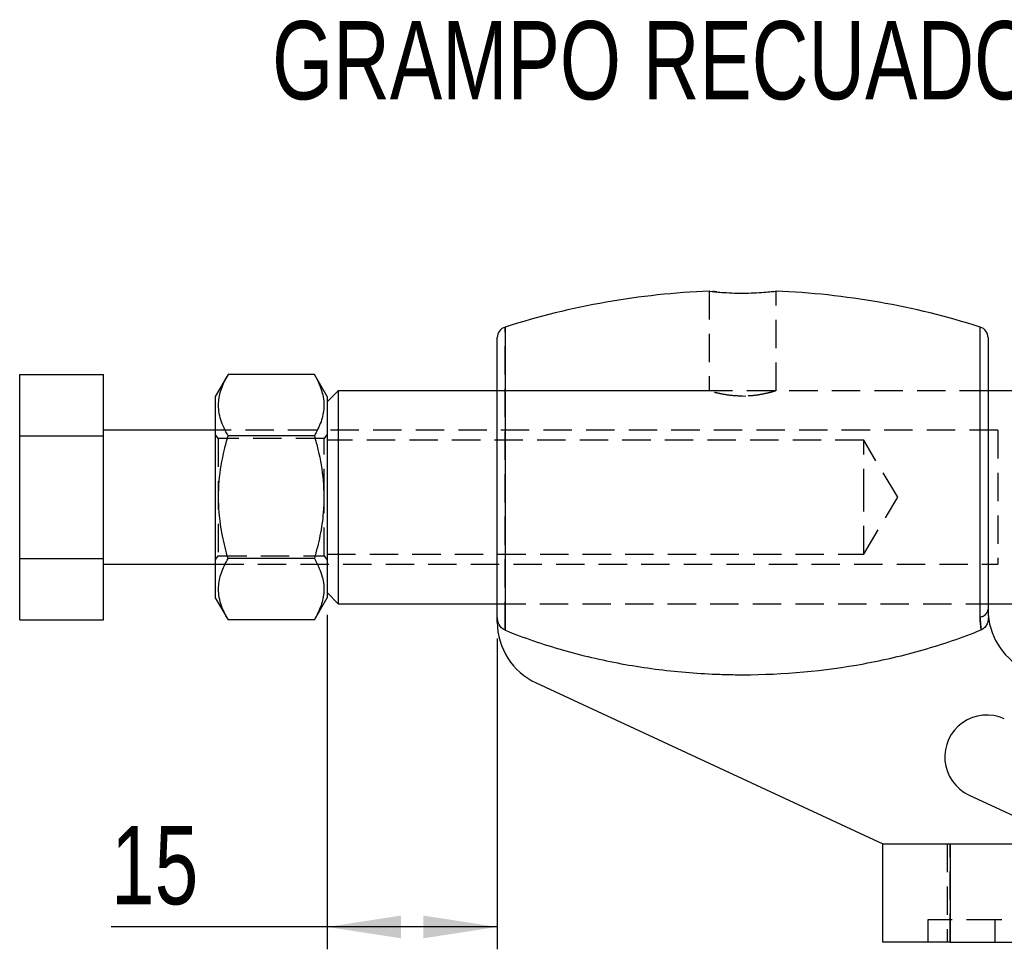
# Model space of a CAD drawing. Extents: x 50 to 602, y 2 to 426.
# Tile 1 of 22: x 57 to 123, y 74 to 136. Entities that reach past the tile are written whole.
import ezdxf

# ---------------------------------------------------------------- set-up
doc = ezdxf.new("R2010")
doc.units = 0
doc.header["$LTSCALE"] = 1.5
doc.linetypes.add('HIDDEN', pattern=[1.905, 1.27, -0.635])
doc.layers.get('0').update_dxf_attribs({"linetype": 'CONTINUOUS'})
doc.layers.add('FORMATO', color=179, linetype='CONTINUOUS')
doc.styles.add('SLDTEXTSTYLE0', font='TXT', dxfattribs={"width": 0.75})
doc.dimstyles.new('SLDDIMSTYLE6', dxfattribs={"dimtxt": 5.25, "dimasz": 4.953, "dimexe": 0, "dimexo": 0.0625, "dimgap": 1.3125, "dimtad": 1, "dimdec": 0, "dimlfac": 1.333333, "dimrnd": 1e-09, "dimzin": 12, "dimtxsty": 'SLDTEXTSTYLE0', "dimsah": 1, "dimcen": 0.09, "dimazin": 3, "dimtfac": 1, "dimtofl": 0, "dimtmove": 0, "dimatfit": 3, "dimtolj": 1, "dimtzin": 12})

# ---------------------------------------------------------------- blocks, each defined once
blk = doc.blocks.new('_D_12')
at = {"layer": 'FORMATO'}
for p, q in [((78.012, 96.356), (78.012, 73.925)), ((89.431, 94.763), (89.431, 73.925)), ((78.012, 75.425), (63.514, 75.425)), ((89.431, 75.425), (78.012, 75.425))]:
    blk.add_line(p, q, dxfattribs=at)
for points in [[(78.012, 75.425), (82.965, 74.663), (82.965, 76.187)], [(89.431, 75.425), (84.478, 76.187), (84.478, 74.663)]]:
    blk.add_solid(points, dxfattribs=at)
at = {"layer": 'FORMATO', "insert": (63.514, 82.192), "char_height": 5.25, "attachment_point": 1, "style": 'SLDTEXTSTYLE0'}
blk.add_mtext('15', dxfattribs=at)

msp = doc.modelspace()

# ---------------------------------------------------------------- linework, layer by layer
at = {"color": 7, "linetype": 'HIDDEN'}
for p, q in [((103.6431, 118.075), (103.6431, 111.3861)), ((108.1431, 111.3879), (108.1431, 118.0755)), ((89.9547, 95.3274), (89.9547, 115.6687)), ((122.3556, 111.3939), (89.4306, 111.3939)), ((103.6683, 111.3939), (89.4306, 111.3939)), ((105.718, 111.0397), (106.1045, 111.0412)), ((122.3556, 111.3939), (108.1237, 111.3939)), ((123.0117, 108.7502), (70.5117, 108.7502)), ((70.712, 108.1877), (70.5117, 108.4737)), ((78.0117, 108.4737), (77.8114, 108.1877)), ((123.0117, 108.7502), (123.0117, 99.7502)), ((70.712, 108.1877), (70.712, 100.3127)), ((77.8114, 108.1877), (70.712, 108.1877)), ((77.8114, 104.2502), (77.8114, 108.1877)), ((114.0117, 108.0752), (78.0117, 108.0752)), ((114.0117, 104.2502), (114.0117, 108.0752)), ((116.31, 104.2502), (114.0117, 108.0752)), ((77.8114, 100.3127), (77.8114, 104.2502)), ((114.0117, 100.4252), (114.0117, 104.2502)), ((114.0117, 100.4252), (116.31, 104.2502)), ((78.0117, 100.4252), (114.0117, 100.4252)), ((70.5117, 100.0266), (70.712, 100.3127)), ((70.712, 100.3127), (77.8114, 100.3127)), ((77.8114, 100.3127), (78.0117, 100.0266)), ((70.5117, 99.7502), (123.0117, 99.7502)), ((89.4306, 97.1064), (122.3556, 97.1064)), ((89.4306, 97.1064), (122.3556, 97.1064)), ((119.6181, 81.0002), (119.6181, 74.4002)), ((119.8056, 74.4002), (119.8056, 81.0002)), ((122.8056, 75.9002), (118.3056, 75.9002)), ((118.3056, 75.9002), (118.3056, 74.4002)), ((122.8056, 75.9002), (122.8056, 74.4002)), ((128.9931, 75.9002), (122.8056, 75.9002))]:
    msp.add_line(p, q, dxfattribs=at)
at = {"color": 8, "linetype": 'CONTINUOUS'}
for p, q in [((89.9547, 115.6687), (89.9547, 95.3274)), ((121.8314, 96.2225), (121.8314, 115.6687))]:
    msp.add_line(p, q, dxfattribs=at)
at = {"color": 7, "linetype": 'CONTINUOUS'}
for p, q in [((89.4306, 96.263), (89.4306, 114.9535)), ((122.3556, 114.9535), (122.3556, 96.7253)), ((57.3867, 112.4774), (63.0117, 112.4774)), ((57.3867, 108.3638), (57.3867, 112.4774)), ((63.0117, 108.3638), (63.0117, 112.4774)), ((71.3646, 112.4774), (70.5117, 111.0002)), ((77.1588, 112.4774), (71.3646, 112.4774)), ((78.0117, 111.0002), (77.1588, 112.4774)), ((70.5117, 111.0002), (70.5117, 104.2502)), ((78.7617, 111.3939), (78.0117, 110.6439)), ((78.0117, 111.0002), (78.0117, 104.2502)), ((89.4306, 111.3939), (78.7617, 111.3939)), ((78.7617, 111.3939), (78.7617, 104.2502)), ((172.5117, 111.3939), (122.3556, 111.3939)), ((57.3867, 108.3638), (63.0117, 108.3638)), ((57.3867, 100.1366), (57.3867, 108.3638)), ((70.5117, 108.7502), (63.0117, 108.7502)), ((63.0117, 100.1366), (63.0117, 108.3638)), ((77.1588, 108.3638), (71.3646, 108.3638)), ((70.5117, 104.2502), (70.5117, 97.5002)), ((78.0117, 104.2502), (78.0117, 97.5002)), ((78.7617, 104.2502), (78.7617, 97.1064)), ((57.3867, 100.1366), (63.0117, 100.1366)), ((57.3867, 96.0229), (57.3867, 100.1366)), ((63.0117, 96.0229), (63.0117, 100.1366)), ((77.1588, 100.1366), (71.3646, 100.1366)), ((63.0117, 99.7502), (70.5117, 99.7502)), ((78.0117, 97.8564), (78.7617, 97.1064)), ((70.5117, 97.5002), (71.3646, 96.0229)), ((77.1588, 96.0229), (78.0117, 97.5002)), ((78.7617, 97.1064), (89.4306, 97.1064)), ((122.3556, 97.1064), (166.941, 97.1064)), ((57.3867, 96.0229), (63.0117, 96.0229)), ((77.1588, 96.0229), (71.3646, 96.0229)), ((89.4306, 95.8736), (89.4306, 96.263)), ((92.0373, 91.7913), (115.3056, 81.0002)), ((121.0811, 84.2741), (125.3938, 82.274)), ((115.3056, 74.4002), (115.3056, 81.0002)), ((115.3056, 81.0002), (119.8056, 81.0002)), ((119.8056, 81.0002), (119.8056, 74.4002)), ((119.8056, 81.0002), (170.8056, 81.0002)), ((119.8056, 74.4002), (115.3056, 74.4002)), ((119.8056, 74.4002), (170.8056, 74.4002))]:
    msp.add_line(p, q, dxfattribs=at)
for centre, radius, start, end in [((105.8931, 65.191), 52.9342, 92.414105, 107.523498), ((105.8931, 65.191), 52.9342, 72.476502, 87.581445), ((90.1806, 114.9535), 0.75, 107.523498, 180), ((121.6056, 114.9535), 0.75, 0, 72.476502), ((121.7735, 96.8075), 0.5879, 275.653463, 351.963233), ((93.9306, 95.8736), 4.5, 180, 245.119633), ((126.8556, 96.7253), 4.5, 184.960616, 245.119633), ((122.2644, 86.8256), 2.8125, 65.119633, 245.119633)]:
    msp.add_arc(centre, radius, start, end, dxfattribs=at)
at = {"color": 7, "linetype": 'HIDDEN'}
msp.add_arc((121.7735, 96.8075), 0.5879, 275.653463, 351.963233, dxfattribs=at)
at = {"color": 7, "linetype": 'CONTINUOUS'}
for points, knots in [([(103.6633, 118.0749), (103.6569, 118.0757), (103.6187, 118.0802), (103.7963, 118.0588), (104.1912, 118.0172), (104.8, 117.9695), (105.5274, 117.9399), (106.2964, 117.9408), (107.0158, 117.9714), (107.6171, 118.0193), (108.0027, 118.0603), (108.1726, 118.0808), (108.1325, 118.0761), (108.1274, 118.0755)], [0, 0, 0, 0, 0.0213207, 0.1278401, 0.2345117, 0.3418656, 0.4493815, 0.5562711, 0.6627254, 0.7696132, 0.8771258, 0.9844842, 1, 1, 1, 1]), ([(71.3646, 108.3638), (71.1808, 108.7208), (70.8092, 109.4426), (70.6732, 110.5121), (70.8728, 111.5344), (71.1996, 112.1612), (71.3646, 112.4774)], [0, 0, 0, 0, 0.2646058, 0.5349497, 0.7653441, 1, 1, 1, 1]), ([(77.1588, 112.4774), (77.3426, 112.1204), (77.7142, 111.3986), (77.8502, 110.3291), (77.6506, 109.3068), (77.3237, 108.68), (77.1588, 108.3638)], [0, 0, 0, 0, 0.2646058, 0.5349497, 0.7653441, 1, 1, 1, 1]), ([(71.3646, 100.1366), (71.2301, 100.6422), (70.96, 101.658), (70.714, 103.3939), (70.7174, 105.3452), (71.0074, 107.0607), (71.2807, 108.0579), (71.3646, 108.3638)], [0, 0, 0, 0, 0.18790529, 0.3775305, 0.62838406, 0.88601415, 1, 1, 1, 1]), ([(77.1588, 108.3638), (77.2427, 108.0579), (77.5113, 107.0779), (77.8041, 105.3635), (77.8119, 103.4169), (77.5644, 101.6632), (77.2945, 100.6473), (77.1588, 100.1366)], [0, 0, 0, 0, 0.1139863, 0.3651887, 0.6224673, 0.8102115, 1, 1, 1, 1]), ([(71.3646, 96.0229), (71.1808, 96.38), (70.8092, 97.1018), (70.6732, 98.1712), (70.8728, 99.1936), (71.1996, 99.8203), (71.3646, 100.1366)], [0, 0, 0, 0, 0.2646058, 0.5349496, 0.7653441, 1, 1, 1, 1]), ([(77.1588, 100.1366), (77.3426, 99.7795), (77.7142, 99.0577), (77.8502, 97.9883), (77.6506, 96.9659), (77.3237, 96.3392), (77.1588, 96.0229)], [0, 0, 0, 0, 0.26460585, 0.53494958, 0.76534414, 1, 1, 1, 1]), ([(89.9547, 95.3274), (89.7772, 95.3991), (89.6415, 95.5467), (89.47, 95.8834), (89.4306, 96.0727), (89.4306, 96.263)], [0, 0, 0, 0, 0.5, 0.5, 1, 1, 1, 1]), ([(122.3724, 96.3362), (122.3809, 96.2387), (122.3791, 96.1419), (122.3526, 95.9496), (122.3276, 95.8543), (122.2515, 95.6761), (122.1993, 95.5916), (122.0674, 95.4491), (121.987, 95.3905), (121.8958, 95.3534)], [0, 0, 0, 0, 0.25, 0.25, 0.5, 0.5, 0.75, 0.75, 1, 1, 1, 1]), ([(89.9547, 95.3274), (91.2142, 94.8184), (92.4954, 94.383), (95.0956, 93.6394), (96.4146, 93.3315), (99.0888, 92.8378), (100.4471, 92.652), (102.4855, 92.4672), (103.166, 92.4211), (104.1884, 92.375), (104.5295, 92.3635), (105.0414, 92.352), (105.2122, 92.3491), (105.5538, 92.3452), (105.7237, 92.3443), (108.6452, 92.3444), (111.3555, 92.5905), (115.3617, 93.3295), (116.6872, 93.638), (119.3164, 94.3907), (120.6235, 94.8365), (121.8958, 95.3534)], [0, 0, 0, 0, 0.125, 0.125, 0.25, 0.25, 0.375, 0.375, 0.4375, 0.4375, 0.46875, 0.46875, 0.484375, 0.484375, 0.5, 0.5, 0.75, 0.75, 0.875, 0.875, 1, 1, 1, 1])]:
    msp.add_open_spline(points, degree=3, knots=knots, dxfattribs=at)
at = {"color": 7, "linetype": 'HIDDEN'}
for points, knots in [([(104.15, 118.0238), (104.113, 118.0271), (103.9962, 118.0374), (103.9385, 118.0443), (103.899, 118.049)], [0, 0, 0, 0, 0.3167627, 1, 1, 1, 1]), ([(105.8931, 111.0303), (105.6473, 111.0384), (105.156, 111.0544), (104.4953, 111.166), (103.9846, 111.2895), (103.678, 111.3828), (103.6711, 111.3851), (103.6683, 111.3861)], [0, 0, 0, 0, 0.2074979, 0.4147388, 0.6285594, 0.8472, 1, 1, 1, 1]), ([(108.1237, 111.3879), (108.1165, 111.3856), (108.1006, 111.3804), (107.7968, 111.2886), (107.2926, 111.1661), (106.6276, 111.0536), (106.1309, 111.0379), (105.8931, 111.0303)], [0, 0, 0, 0, 0.1648472, 0.369223, 0.5806542, 0.7991414, 1, 1, 1, 1])]:
    msp.add_open_spline(points, degree=3, knots=knots, dxfattribs=at)
at = {"color": 7, "linetype": 'CONTINUOUS'}
for points in [[(122.3556, 96.7253), (122.3556, 96.589), (122.3617, 96.4595), (122.3724, 96.3362)], [(121.8958, 95.3534), (121.8562, 95.619), (121.8314, 95.9077), (121.8314, 96.2225)]]:
    msp.add_open_spline(points, degree=3, dxfattribs=at)
at = {"color": 7, "linetype": 'HIDDEN'}
msp.add_open_spline([(121.8314, 96.2225), (121.8314, 95.9077), (121.8562, 95.619), (121.8958, 95.3534)], degree=3, dxfattribs=at)

# ---------------------------------------------------------------- texts
at = {"layer": 'FORMATO', "insert": (74.3241, 136.19), "char_height": 5.25, "attachment_point": 1, "style": 'SLDTEXTSTYLE0'}
msp.add_mtext('GRAMPO RECUADO', dxfattribs=at)

# ---------------------------------------------------------------- dimensions: what is measured, and where the dimension line sits
at = {"layer": 'FORMATO'}
dim = msp.add_linear_dim(base=(78.0117, 75.4245), p1=(89.4306, 96.263), p2=(78.0117, 97.8564), dimstyle='SLDDIMSTYLE6', dxfattribs=at)
dim.commit()
dim.dimension.update_dxf_attribs({"geometry": '_D_12', "text_midpoint": (67.3935, 75.4245), "dimtype": 160})

doc.saveas('drawing.dxf')
